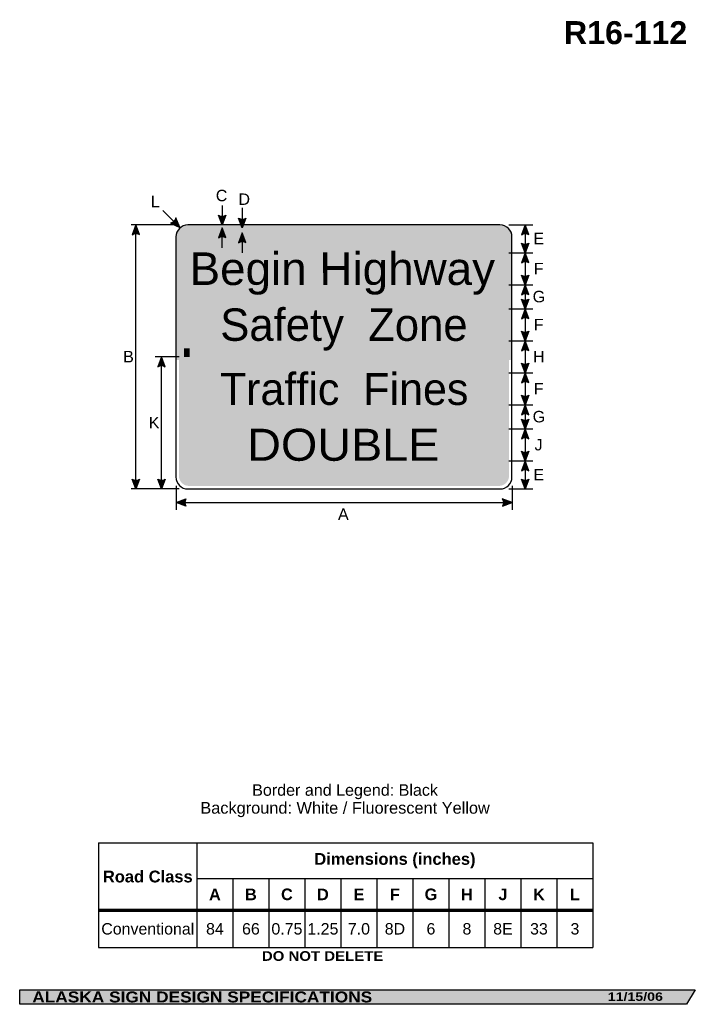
# Model space of a CAD drawing. Header units: feet. Extents: x 15 to 184, y 1 to 247.
import ezdxf
from ezdxf.enums import TextEntityAlignment as Align

# ---------------------------------------------------------------- set-up
doc = ezdxf.new("R2010")
doc.units = ezdxf.units.FT
doc.header["$MEASUREMENT"] = 0
doc.layers.add('Sign', color=7, linetype='Continuous')
doc.styles.add('ARIAL', font='arial.ttf')
doc.styles.add('ARIAL B', font='arialbd.ttf')
doc.styles.add('ARIAL BLACK B', font='ariblk.ttf')
doc.styles.add('ARIAL BLACK BI', font='ariblk.ttf')
doc.styles.add('FHWA SERIES D2000EX', font='txt')
doc.styles.add('FHWA SERIES E2000EX', font='txt')

# ---------------------------------------------------------------- blocks, each defined once
blk = doc.blocks.new('*T2')
at = {"color": 0, "linetype": 'ByBlock', "lineweight": -2, "transparency": 16777216}
for p, q in [((0, 0), (123.5599999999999, 0)), ((0, 0), (0, -26.14655301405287)), ((24.55999999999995, 0), (24.55999999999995, -26.14655301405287)), ((123.5599999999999, 0), (123.5599999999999, -26.14655301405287)), ((24.55999999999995, -8.904265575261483), (123.5599999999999, -8.904265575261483)), ((33.55999999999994, -8.904265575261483), (33.55999999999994, -26.14655301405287)), ((42.55999999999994, -8.904265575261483), (42.55999999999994, -26.14655301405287)), ((51.55999999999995, -8.904265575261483), (51.55999999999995, -26.14655301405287)), ((60.55999999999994, -8.904265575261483), (60.55999999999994, -26.14655301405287)), ((69.55999999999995, -8.904265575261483), (69.55999999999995, -26.14655301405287)), ((78.55999999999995, -8.904265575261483), (78.55999999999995, -26.14655301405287)), ((87.55999999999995, -8.904265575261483), (87.55999999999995, -26.14655301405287)), ((96.55999999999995, -8.904265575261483), (96.55999999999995, -26.14655301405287)), ((105.5599999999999, -8.904265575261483), (105.5599999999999, -26.14655301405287)), ((114.5599999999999, -8.904265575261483), (114.5599999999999, -26.14655301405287)), ((0, -16.85650750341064), (123.5599999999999, -16.85650750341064)), ((0, -26.14655301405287), (123.5599999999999, -26.14655301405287))]:
    blk.add_line(p, q, dxfattribs=at)
at = {"color": 18, "transparency": 16777216, "attachment_point": 5}
for s, insert, char_height, width, style in [('Dimensions (inches)', (74.05999999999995, -4.452132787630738), 2.95, 98.88, 'ARIAL B'), ('Road Class', (12.27999999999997, -8.428253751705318), 2.95, 24.43999999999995, 'ARIAL B'), ('A', (29.05999999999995, -12.88038653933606), 2.9, 8.88, 'ARIAL B'), ('B', (38.05999999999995, -12.88038653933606), 2.9, 8.88, 'ARIAL B'), ('C', (47.05999999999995, -12.88038653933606), 2.9, 8.88, 'ARIAL B'), ('D', (56.05999999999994, -12.88038653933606), 2.9, 8.88, 'ARIAL B'), ('E', (65.05999999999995, -12.88038653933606), 2.9, 8.88, 'ARIAL B'), ('F', (74.05999999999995, -12.88038653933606), 2.9, 8.88, 'ARIAL B'), ('G', (83.05999999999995, -12.88038653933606), 2.9, 8.88, 'ARIAL B'), ('H', (92.05999999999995, -12.88038653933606), 2.9, 8.88, 'ARIAL B'), ('J', (101.0599999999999, -12.88038653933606), 2.9, 8.88, 'ARIAL B'), ('K', (110.0599999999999, -12.88038653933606), 2.9, 8.88, 'ARIAL B'), ('L', (119.0599999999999, -12.88038653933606), 2.9, 8.88, 'ARIAL B'), ('Conventional', (12.27999999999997, -21.50153025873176), 2.85, 24.43999999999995, 'ARIAL'), ('84', (29.05999999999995, -21.50153025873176), 2.85, 8.88, 'ARIAL'), ('66', (38.05999999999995, -21.50153025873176), 2.85, 8.88, 'ARIAL'), ('0.75', (47.05999999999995, -21.50153025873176), 2.85, 8.88, 'ARIAL'), ('1.25', (56.05999999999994, -21.50153025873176), 2.85, 8.88, 'ARIAL'), ('7.0', (65.05999999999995, -21.50153025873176), 2.85, 8.88, 'ARIAL'), ('8D', (74.05999999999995, -21.50153025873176), 2.85, 8.88, 'ARIAL'), ('6', (83.05999999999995, -21.50153025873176), 2.85, 8.88, 'ARIAL'), ('8', (92.05999999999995, -21.50153025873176), 2.85, 8.88, 'ARIAL'), ('8E', (101.0599999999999, -21.50153025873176), 2.85, 8.88, 'ARIAL'), ('33', (110.0599999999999, -21.50153025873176), 2.85, 8.88, 'ARIAL'), ('3', (119.0599999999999, -21.50153025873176), 2.85, 8.88, 'ARIAL')]:
    blk.add_mtext(s, dxfattribs=dict(at, insert=insert, char_height=char_height, width=width, style=style))

msp = doc.modelspace()

# ---------------------------------------------------------------- hatches: boundary and pattern name
h = msp.add_hatch(color=256)
h.dxf.hatch_style = 1
edge = h.paths.add_edge_path()
edge.add_line((52.49126465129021, 195.976876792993), (54.83529341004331, 194.8423342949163))
edge.add_line((54.83529341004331, 194.8423342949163), (53.80426850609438, 197.2523082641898))
edge.add_arc((52.2091034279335, 197.5809073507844), 1.62865864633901, 279.9766961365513, 348.36006908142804, ccw=False)
h = msp.add_hatch(color=256)
h.dxf.hatch_style = 1
edge = h.paths.add_edge_path()
edge.add_line((66.30032418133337, 197.9249619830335), (65.38196425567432, 195.4881048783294))
edge.add_line((65.38196425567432, 195.4881048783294), (64.46994738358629, 197.9455857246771))
edge.add_arc((65.40031397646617, 199.2823530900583), 1.628658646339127, 235.1627615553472, 303.5461345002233)
h = msp.add_hatch(color=256)
h.dxf.hatch_style = 1
edge = h.paths.add_edge_path()
edge.add_line((71.35240750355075, 197.1880112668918), (70.4340475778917, 194.7511541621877))
edge.add_line((70.4340475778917, 194.7511541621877), (69.52203070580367, 197.2086350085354))
edge.add_arc((70.45239729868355, 198.5454023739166), 1.628658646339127, 235.1627615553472, 303.5461345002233)
h = msp.add_hatch(color=256)
h.dxf.hatch_style = 1
edge = h.paths.add_edge_path()
edge.add_line((44.75625752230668, 193.0668727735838), (43.83789759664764, 195.5037298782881))
edge.add_line((43.83789759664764, 195.5037298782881), (42.92588072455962, 193.0462490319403))
edge.add_arc((43.8562473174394, 191.709481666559), 1.628658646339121, 56.45386549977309, 124.83723844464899, ccw=False)
h = msp.add_hatch(color=256)
h.dxf.hatch_style = 1
edge = h.paths.add_edge_path()
edge.add_line((66.31079286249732, 192.3167946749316), (65.39243293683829, 194.7536517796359))
edge.add_line((65.39243293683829, 194.7536517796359), (64.48041606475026, 192.2961709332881))
edge.add_arc((65.41078265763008, 190.9594035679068), 1.628658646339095, 56.453865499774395, 124.83723844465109, ccw=False)
h = msp.add_hatch(color=256)
h.dxf.hatch_style = 1
edge = h.paths.add_edge_path()
edge.add_line((142.0399334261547, 193.0668727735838), (141.1215735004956, 195.5037298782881))
edge.add_line((141.1215735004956, 195.5037298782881), (140.2095566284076, 193.0462490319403))
edge.add_arc((141.1399232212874, 191.709481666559), 1.628658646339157, 56.453865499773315, 124.8372384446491, ccw=False)
h = msp.add_hatch(color=256)
h.dxf.hatch_style = 1
edge = h.paths.add_edge_path()
edge.add_line((71.35240750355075, 191.0668677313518), (70.4340475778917, 193.5037248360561))
edge.add_line((70.4340475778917, 193.5037248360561), (69.52203070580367, 191.0462439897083))
edge.add_arc((70.45239729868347, 189.709476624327), 1.628658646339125, 56.45386549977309, 124.83723844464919, ccw=False)
h = msp.add_hatch(color=256)
h.dxf.hatch_style = 1
edge = h.paths.add_edge_path()
edge.add_line((142.0399334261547, 190.9510034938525), (141.1215735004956, 188.5141463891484))
edge.add_line((141.1215735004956, 188.5141463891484), (140.2095566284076, 190.9716272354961))
edge.add_arc((141.1399232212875, 192.3083946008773), 1.628658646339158, 235.1627615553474, 303.5461345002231)
h = msp.add_hatch(color=256)
h.dxf.hatch_style = 1
edge = h.paths.add_edge_path()
edge.add_line((142.0399334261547, 186.0772892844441), (141.1215735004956, 188.5141463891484))
edge.add_line((141.1215735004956, 188.5141463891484), (140.2095566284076, 186.0566655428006))
edge.add_arc((141.1399232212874, 184.7198981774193), 1.628658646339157, 56.453865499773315, 124.8372384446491, ccw=False)
h = msp.add_hatch(color=256)
h.dxf.hatch_style = 1
edge = h.paths.add_edge_path()
edge.add_line((142.0399334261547, 182.9510035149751), (141.1215735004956, 180.514146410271))
edge.add_line((141.1215735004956, 180.514146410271), (140.2095566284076, 182.9716272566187))
edge.add_arc((141.1399232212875, 184.3083946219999), 1.628658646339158, 235.1627615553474, 303.5461345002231)
h = msp.add_hatch(color=256)
h.dxf.hatch_style = 1
edge = h.paths.add_edge_path()
edge.add_line((142.0399334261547, 178.0772893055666), (141.1215735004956, 180.514146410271))
edge.add_line((141.1215735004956, 180.514146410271), (140.2095566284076, 178.0566655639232))
edge.add_arc((141.1399232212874, 176.7198981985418), 1.628658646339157, 56.453865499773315, 124.8372384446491, ccw=False)
h = msp.add_hatch(color=256)
h.dxf.hatch_style = 1
edge = h.paths.add_edge_path()
edge.add_line((142.0399334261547, 176.9510035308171), (141.1215735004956, 174.514146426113))
edge.add_line((141.1215735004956, 174.514146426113), (140.2095566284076, 176.9716272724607))
edge.add_arc((141.1399232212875, 178.3083946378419), 1.628658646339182, 235.1627615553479, 303.5461345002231)
h = msp.add_hatch(color=256)
h.dxf.hatch_style = 1
edge = h.paths.add_edge_path()
edge.add_line((142.0399334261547, 172.0772893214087), (141.1215735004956, 174.514146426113))
edge.add_line((141.1215735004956, 174.514146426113), (140.2095566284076, 172.0566655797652))
edge.add_arc((141.1399232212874, 170.7198982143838), 1.628658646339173, 56.45386549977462, 124.8372384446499, ccw=False)
h = msp.add_hatch(color=256)
h.dxf.hatch_style = 1
edge = h.paths.add_edge_path()
edge.add_line((142.0399334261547, 168.9510035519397), (141.1215735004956, 166.5141464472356))
edge.add_line((141.1215735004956, 166.5141464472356), (140.2095566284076, 168.9716272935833))
edge.add_arc((141.1399232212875, 170.3083946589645), 1.628658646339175, 235.1627615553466, 303.5461345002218)
h = msp.add_hatch(color=256)
h.dxf.hatch_style = 1
edge = h.paths.add_edge_path()
edge.add_line((142.0399334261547, 164.0772893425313), (141.1215735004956, 166.5141464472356))
edge.add_line((141.1215735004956, 166.5141464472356), (140.2095566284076, 164.0566656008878))
edge.add_arc((141.1399232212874, 162.7198982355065), 1.628658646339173, 56.45386549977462, 124.8372384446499, ccw=False)
h = msp.add_hatch(color=256)
h.dxf.hatch_style = 1
edge = h.paths.add_edge_path()
edge.add_line((51.19115334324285, 160.0565188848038), (50.2727934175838, 162.4933759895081))
edge.add_line((50.2727934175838, 162.4933759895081), (49.36077654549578, 160.0358951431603))
edge.add_arc((50.29114313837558, 158.699127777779), 1.628658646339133, 56.45386549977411, 124.83723844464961, ccw=False)
h = msp.add_hatch(color=256)
h.dxf.hatch_style = 1
edge = h.paths.add_edge_path()
edge.add_line((142.0399334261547, 160.9457952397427), (141.1215735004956, 158.5089381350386))
edge.add_line((141.1215735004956, 158.5089381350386), (140.2095566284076, 160.9664189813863))
edge.add_arc((141.1399232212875, 162.3031863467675), 1.628658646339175, 235.1627615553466, 303.5461345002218)
h = msp.add_hatch(color=256)
h.dxf.hatch_style = 1
edge = h.paths.add_edge_path()
edge.add_line((142.0399334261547, 156.0720810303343), (141.1215735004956, 158.5089381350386))
edge.add_line((141.1215735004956, 158.5089381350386), (140.2095566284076, 156.0514572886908))
edge.add_arc((141.1399232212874, 154.7146899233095), 1.628658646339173, 56.45386549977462, 124.8372384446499, ccw=False)
h = msp.add_hatch(color=256)
h.dxf.hatch_style = 1
edge = h.paths.add_edge_path()
edge.add_line((142.0399334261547, 152.935378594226), (141.1215735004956, 150.4985214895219))
edge.add_line((141.1215735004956, 150.4985214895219), (140.2095566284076, 152.9560023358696))
edge.add_arc((141.1399232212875, 154.2927697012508), 1.628658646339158, 235.1627615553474, 303.5461345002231)
h = msp.add_hatch(color=256)
h.dxf.hatch_style = 1
edge = h.paths.add_edge_path()
edge.add_line((142.0399334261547, 148.0616643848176), (141.1215735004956, 150.4985214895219))
edge.add_line((141.1215735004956, 150.4985214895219), (140.2095566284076, 148.0410406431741))
edge.add_arc((141.1399232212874, 146.7042732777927), 1.628658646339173, 56.45386549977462, 124.8372384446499, ccw=False)
h = msp.add_hatch(color=256)
h.dxf.hatch_style = 1
edge = h.paths.add_edge_path()
edge.add_line((142.0399334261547, 146.935378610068), (141.1215735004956, 144.4985215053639))
edge.add_line((141.1215735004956, 144.4985215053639), (140.2095566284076, 146.9560023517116))
edge.add_arc((141.1399232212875, 148.2927697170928), 1.628658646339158, 235.1627615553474, 303.5461345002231)
h = msp.add_hatch(color=256)
h.dxf.hatch_style = 1
edge = h.paths.add_edge_path()
edge.add_line((142.0399334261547, 142.0616644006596), (141.1215735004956, 144.4985215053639))
edge.add_line((141.1215735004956, 144.4985215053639), (140.2095566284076, 142.0410406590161))
edge.add_arc((141.1399232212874, 140.7042732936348), 1.628658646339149, 56.45386549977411, 124.83723844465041, ccw=False)
h = msp.add_hatch(color=256)
h.dxf.hatch_style = 1
edge = h.paths.add_edge_path()
edge.add_line((142.0399334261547, 138.9301702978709), (141.1215735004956, 136.4933131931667))
edge.add_line((141.1215735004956, 136.4933131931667), (140.2095566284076, 138.9507940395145))
edge.add_arc((141.1399232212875, 140.2875614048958), 1.628658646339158, 235.1627615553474, 303.5461345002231)
h = msp.add_hatch(color=256)
h.dxf.hatch_style = 1
edge = h.paths.add_edge_path()
edge.add_line((142.0399334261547, 134.0564560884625), (141.1215735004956, 136.4933131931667))
edge.add_line((141.1215735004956, 136.4933131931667), (140.2095566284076, 134.035832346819))
edge.add_arc((141.1399232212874, 132.6990649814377), 1.628658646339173, 56.45386549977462, 124.8372384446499, ccw=False)
h = msp.add_hatch(color=256)
h.dxf.hatch_style = 1
edge = h.paths.add_edge_path()
edge.add_line((44.75625752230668, 131.9405869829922), (43.83789759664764, 129.5037298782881))
edge.add_line((43.83789759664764, 129.5037298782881), (42.92588072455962, 131.9612107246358))
edge.add_arc((43.85624731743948, 133.297978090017), 1.628658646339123, 235.1627615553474, 303.5461345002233)
h = msp.add_hatch(color=256)
h.dxf.hatch_style = 1
edge = h.paths.add_edge_path()
edge.add_line((51.19115334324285, 131.9405869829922), (50.2727934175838, 129.5037298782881))
edge.add_line((50.2727934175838, 129.5037298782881), (49.36077654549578, 131.9612107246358))
edge.add_arc((50.29114313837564, 133.297978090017), 1.628658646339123, 235.1627615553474, 303.5461345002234)
h = msp.add_hatch(color=256)
h.dxf.hatch_style = 1
edge = h.paths.add_edge_path()
edge.add_line((142.0399334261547, 131.9405869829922), (141.1215735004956, 129.5037298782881))
edge.add_line((141.1215735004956, 129.5037298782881), (140.2095566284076, 131.9612107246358))
edge.add_arc((141.1399232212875, 133.297978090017), 1.628658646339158, 235.1627615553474, 303.5461345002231)
h = msp.add_hatch(color=256)
h.dxf.hatch_style = 1
edge = h.paths.add_edge_path()
edge.add_line((56.32836144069, 125.1610992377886), (53.8924224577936, 126.0818917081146))
edge.add_line((53.8924224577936, 126.0818917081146), (56.35081265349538, 126.9914545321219))
edge.add_arc((57.68665045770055, 126.0597537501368), 1.628658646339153, 145.1055563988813, 213.4889293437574)
h = msp.add_hatch(color=256)
h.dxf.hatch_style = 1
edge = h.paths.add_edge_path()
edge.add_line((135.4564834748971, 125.1610992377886), (137.8924224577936, 126.0818917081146))
edge.add_line((137.8924224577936, 126.0818917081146), (135.4340322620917, 126.9914545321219))
edge.add_arc((134.0981944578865, 126.0597537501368), 1.628658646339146, -33.48892934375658, 34.89444360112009, ccw=False)
at = {"layer": 'Sign', "true_color": 0xffff00}
h = msp.add_hatch(color=2, dxfattribs=at)
edge = h.paths.add_edge_path(flags=0)
edge.add_spline(control_points=[(56.88199021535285, 195.4828964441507), (56.88199021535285, 195.4828964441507), (134.7569900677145, 195.4828964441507), (134.7569900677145, 195.4828964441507), (136.4127351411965, 195.4828964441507), (137.7569900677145, 194.1386415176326), (137.7569900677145, 192.4828964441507), (137.7569900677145, 192.4828964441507), (137.7569900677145, 164.7849798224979), (137.7569900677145, 164.7849798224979), (137.7569900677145, 163.129234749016), (136.4127351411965, 161.7849798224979), (134.7569900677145, 161.7849798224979), (134.7569900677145, 161.7849798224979), (56.88199021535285, 161.7849798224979), (56.88199021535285, 161.7849798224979), (55.22624514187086, 161.7849798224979), (53.88199021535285, 163.129234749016), (53.88199021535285, 164.7849798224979), (53.88199021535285, 164.7849798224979), (53.88199021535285, 192.4828964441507), (53.88199021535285, 192.4828964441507), (53.88199021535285, 194.1386415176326), (55.22624514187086, 195.4828964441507), (56.88199021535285, 195.4828964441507)], knot_values=[0, 0, 0, 0, 1, 1, 1, 2, 2, 2, 3, 3, 3, 4, 4, 4, 5, 5, 5, 6, 6, 6, 7, 7, 7, 8, 8, 8, 8], degree=3, periodic=0)
at = {"layer": 'Sign', "true_color": 0x000000}
h = msp.add_hatch(color=18, dxfattribs=at)
edge = h.paths.add_edge_path(flags=0)
edge.add_spline(control_points=[(57.11117245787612, 194.7537298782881), (57.11117245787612, 194.7537298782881), (134.6111724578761, 194.7537298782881), (134.6111724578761, 194.7537298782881), (135.9909600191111, 194.7537298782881), (137.111172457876, 193.6335174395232), (137.111172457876, 192.2537298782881), (137.111172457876, 192.2537298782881), (137.111172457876, 132.7537298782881), (137.111172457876, 132.7537298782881), (137.111172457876, 131.3739423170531), (135.9909600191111, 130.2537298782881), (134.6111724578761, 130.2537298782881), (134.6111724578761, 130.2537298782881), (57.11117245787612, 130.2537298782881), (57.11117245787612, 130.2537298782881), (55.73138489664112, 130.2537298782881), (54.61117245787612, 131.3739423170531), (54.61117245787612, 132.7537298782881), (54.61117245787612, 132.7537298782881), (54.61117245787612, 192.2537298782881), (54.61117245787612, 192.2537298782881), (54.61117245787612, 193.6335174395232), (55.73138489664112, 194.7537298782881), (57.11117245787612, 194.7537298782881)], knot_values=[0, 0, 0, 0, 1, 1, 1, 2, 2, 2, 3, 3, 3, 4, 4, 4, 5, 5, 5, 6, 6, 6, 7, 7, 7, 8, 8, 8, 8], degree=3, periodic=0)
at = {"layer": 'Sign', "true_color": 0xffffff}
msp.add_hatch(color=7, dxfattribs=at).paths.add_polyline_path([(65.39243293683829, 194.7536517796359), (65.86347395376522, 193.5037500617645), (64.92858055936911, 193.5037754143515)])
at = {"layer": 'Sign', "true_color": 0xf9ff00}
h = msp.add_hatch(color=2, dxfattribs=at)
edge = h.paths.add_edge_path(flags=0)
edge.add_spline(control_points=[(57.89240686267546, 193.4933131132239), (57.89240686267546, 193.4933131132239), (133.8924068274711, 193.4933131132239), (133.8924068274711, 193.4933131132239), (134.9962368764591, 193.4933131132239), (135.8924068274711, 192.5971431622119), (135.8924068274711, 191.4933131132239), (135.8924068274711, 191.4933131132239), (135.8924068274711, 163.9724798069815), (135.8924068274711, 163.9724798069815), (135.8924068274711, 162.8686497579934), (134.9962368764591, 161.9724798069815), (133.8924068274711, 161.9724798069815), (133.8924068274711, 161.9724798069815), (57.89240686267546, 161.9724798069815), (57.89240686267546, 161.9724798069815), (56.78857681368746, 161.9724798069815), (55.89240686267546, 162.8686497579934), (55.89240686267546, 163.9724798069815), (55.89240686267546, 163.9724798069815), (55.89240686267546, 191.4933131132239), (55.89240686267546, 191.4933131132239), (55.89240686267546, 192.5971431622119), (56.78857681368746, 193.4933131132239), (57.89240686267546, 193.4933131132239)], knot_values=[0, 0, 0, 0, 1, 1, 1, 2, 2, 2, 3, 3, 3, 4, 4, 4, 5, 5, 5, 6, 6, 6, 7, 7, 7, 8, 8, 8, 8], degree=3, periodic=0)
at = {"layer": 'Sign', "true_color": 0xffffff}
h = msp.add_hatch(color=7, dxfattribs=at)
edge = h.paths.add_edge_path(flags=0)
edge.add_spline(control_points=[(57.8924224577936, 193.503729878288), (57.8924224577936, 193.503729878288), (133.8924224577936, 193.503729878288), (133.8924224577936, 193.503729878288), (134.9962525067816, 193.503729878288), (135.8924224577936, 192.607559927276), (135.8924224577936, 191.5037298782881), (135.8924224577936, 191.5037298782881), (135.8924224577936, 133.5037298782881), (135.8924224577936, 133.5037298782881), (135.8924224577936, 132.3998998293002), (134.9962525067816, 131.5037298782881), (133.8924224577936, 131.5037298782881), (133.8924224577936, 131.5037298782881), (57.8924224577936, 131.5037298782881), (57.8924224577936, 131.5037298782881), (56.7885924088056, 131.5037298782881), (55.8924224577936, 132.3998998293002), (55.8924224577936, 133.5037298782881), (55.8924224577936, 133.5037298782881), (55.8924224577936, 191.5037298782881), (55.8924224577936, 191.5037298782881), (55.8924224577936, 192.607559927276), (56.7885924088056, 193.503729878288), (57.8924224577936, 193.503729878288)], knot_values=[0, 0, 0, 0, 1, 1, 1, 2, 2, 2, 3, 3, 3, 4, 4, 4, 5, 5, 5, 6, 6, 6, 7, 7, 7, 8, 8, 8, 8], degree=3, periodic=0)
at = {"layer": 'Sign', "true_color": 0xffff00}
for points in [[(53.98615688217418, 165.1183131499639), (54.60855271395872, 165.1183131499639), (54.60855271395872, 161.7433131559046), (53.98615688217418, 161.7433131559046)], [(137.1098546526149, 165.1183131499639), (137.7348546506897, 165.1183131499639), (137.7348546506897, 161.7433131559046), (137.1098546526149, 161.7433131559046)], [(132.184073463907, 164.6235214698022), (135.8924067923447, 164.6235214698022), (135.8924067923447, 162.4985214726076), (132.184073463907, 162.4985214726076)]]:
    msp.add_hatch(color=2, dxfattribs=at).paths.add_polyline_path(points, flags=0)
at = {"layer": 'Sign', "true_color": 0x000000}
for points in [[(55.4080319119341, 162.4933131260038), (136.3142817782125, 162.4933131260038), (136.3142817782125, 161.2433131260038), (55.4080319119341, 161.2433131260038)], [(14.79874674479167, 4.267471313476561), (183.6839090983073, 4.267471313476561), (181.5001271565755, 0.6686299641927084), (14.80433654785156, 0.6686299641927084)]]:
    msp.add_hatch(color=18, dxfattribs=at).paths.add_polyline_path(points, flags=0)
at = {"layer": 'Sign', "true_color": 0xf9ff00}
msp.add_hatch(color=2, dxfattribs=at).paths.add_polyline_path([(55.89240699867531, 164.6183131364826), (57.32209449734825, 164.6183131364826), (57.32209449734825, 162.493313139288), (55.89240699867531, 162.493313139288)], flags=0)

# ---------------------------------------------------------------- linework, layer by layer
for p, q in [((34.53579838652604, 41.02022284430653), (158.095798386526, 41.02022284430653)), ((34.53579838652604, 24.41084383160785), (158.095798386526, 24.41084383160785)), ((34.53579838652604, 23.94288181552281), (158.095798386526, 23.94288181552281))]:
    msp.add_line(p, q)
for points in [[(52.49126465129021, 195.976876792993), (54.83529341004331, 194.8423342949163), (53.80426850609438, 197.2523082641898, -0.307560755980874), (52.49126465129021, 195.976876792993, -4.141293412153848)], [(66.30032418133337, 197.9249619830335), (65.38196425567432, 195.4881048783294), (64.46994738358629, 197.9455857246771, 0.307560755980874), (66.30032418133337, 197.9249619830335, 4.141293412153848)], [(71.35240750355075, 197.1880112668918), (70.4340475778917, 194.7511541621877), (69.52203070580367, 197.2086350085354, 0.307560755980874), (71.35240750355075, 197.1880112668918, 4.141293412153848)], [(44.75625752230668, 193.0668727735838), (43.83789759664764, 195.5037298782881), (42.92588072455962, 193.0462490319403, -0.307560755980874), (44.75625752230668, 193.0668727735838, -4.141293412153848)], [(66.31079286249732, 192.3167946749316), (65.39243293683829, 194.7536517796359), (64.48041606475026, 192.2961709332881, -0.307560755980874), (66.31079286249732, 192.3167946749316, -4.141293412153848)], [(142.0399334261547, 193.0668727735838), (141.1215735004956, 195.5037298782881), (140.2095566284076, 193.0462490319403, -0.307560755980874), (142.0399334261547, 193.0668727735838, -4.141293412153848)], [(71.35240750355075, 191.0668677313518), (70.4340475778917, 193.5037248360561), (69.52203070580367, 191.0462439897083, -0.307560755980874), (71.35240750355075, 191.0668677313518, -4.141293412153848)], [(142.0399334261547, 190.9510034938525), (141.1215735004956, 188.5141463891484), (140.2095566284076, 190.9716272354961, 0.307560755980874), (142.0399334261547, 190.9510034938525, 4.141293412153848)], [(142.0399334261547, 186.0772892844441), (141.1215735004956, 188.5141463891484), (140.2095566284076, 186.0566655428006, -0.307560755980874), (142.0399334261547, 186.0772892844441, -4.141293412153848)], [(142.0399334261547, 182.9510035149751), (141.1215735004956, 180.514146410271), (140.2095566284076, 182.9716272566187, 0.307560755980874), (142.0399334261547, 182.9510035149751, 4.141293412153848)], [(142.0399334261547, 178.0772893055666), (141.1215735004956, 180.514146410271), (140.2095566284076, 178.0566655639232, -0.307560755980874), (142.0399334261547, 178.0772893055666, -4.141293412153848)], [(142.0399334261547, 176.9510035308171), (141.1215735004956, 174.514146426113), (140.2095566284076, 176.9716272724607, 0.307560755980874), (142.0399334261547, 176.9510035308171, 4.141293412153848)], [(142.0399334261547, 172.0772893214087), (141.1215735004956, 174.514146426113), (140.2095566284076, 172.0566655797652, -0.307560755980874), (142.0399334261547, 172.0772893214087, -4.141293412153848)], [(142.0399334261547, 168.9510035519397), (141.1215735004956, 166.5141464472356), (140.2095566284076, 168.9716272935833, 0.307560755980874), (142.0399334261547, 168.9510035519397, 4.141293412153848)], [(142.0399334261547, 164.0772893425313), (141.1215735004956, 166.5141464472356), (140.2095566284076, 164.0566656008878, -0.307560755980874), (142.0399334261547, 164.0772893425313, -4.141293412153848)], [(51.19115334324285, 160.0565188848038), (50.2727934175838, 162.4933759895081), (49.36077654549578, 160.0358951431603, -0.307560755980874), (51.19115334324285, 160.0565188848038, -4.141293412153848)], [(142.0399334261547, 160.9457952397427), (141.1215735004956, 158.5089381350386), (140.2095566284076, 160.9664189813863, 0.307560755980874), (142.0399334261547, 160.9457952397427, 4.141293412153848)], [(142.0399334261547, 156.0720810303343), (141.1215735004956, 158.5089381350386), (140.2095566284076, 156.0514572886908, -0.307560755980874), (142.0399334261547, 156.0720810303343, -4.141293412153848)], [(142.0399334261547, 152.935378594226), (141.1215735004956, 150.4985214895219), (140.2095566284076, 152.9560023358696, 0.307560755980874), (142.0399334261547, 152.935378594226, 4.141293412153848)], [(142.0399334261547, 148.0616643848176), (141.1215735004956, 150.4985214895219), (140.2095566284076, 148.0410406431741, -0.307560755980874), (142.0399334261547, 148.0616643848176, -4.141293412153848)], [(142.0399334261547, 146.935378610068), (141.1215735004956, 144.4985215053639), (140.2095566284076, 146.9560023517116, 0.307560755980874), (142.0399334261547, 146.935378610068, 4.141293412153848)], [(142.0399334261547, 142.0616644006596), (141.1215735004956, 144.4985215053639), (140.2095566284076, 142.0410406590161, -0.307560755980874), (142.0399334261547, 142.0616644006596, -4.141293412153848)], [(142.0399334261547, 138.9301702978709), (141.1215735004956, 136.4933131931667), (140.2095566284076, 138.9507940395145, 0.307560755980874), (142.0399334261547, 138.9301702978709, 4.141293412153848)], [(142.0399334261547, 134.0564560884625), (141.1215735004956, 136.4933131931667), (140.2095566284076, 134.035832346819, -0.307560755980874), (142.0399334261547, 134.0564560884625, -4.141293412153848)], [(44.75625752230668, 131.9405869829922), (43.83789759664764, 129.5037298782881), (42.92588072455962, 131.9612107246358, 0.307560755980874), (44.75625752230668, 131.9405869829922, 4.141293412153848)], [(51.19115334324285, 131.9405869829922), (50.2727934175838, 129.5037298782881), (49.36077654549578, 131.9612107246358, 0.307560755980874), (51.19115334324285, 131.9405869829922, 4.141293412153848)], [(142.0399334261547, 131.9405869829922), (141.1215735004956, 129.5037298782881), (140.2095566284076, 131.9612107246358, 0.307560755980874), (142.0399334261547, 131.9405869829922, 4.141293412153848)], [(56.32836144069, 125.1610992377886), (53.8924224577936, 126.0818917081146), (56.35081265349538, 126.9914545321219, 0.307560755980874), (56.32836144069, 125.1610992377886, 4.141293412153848)], [(135.4564834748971, 125.1610992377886), (137.8924224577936, 126.0818917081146), (135.4340322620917, 126.9914545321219, -0.307560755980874), (135.4564834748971, 125.1610992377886, -4.141293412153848)]]:
    msp.add_lwpolyline(points, format="xyb")
at = {"layer": 'Sign', "color": 18, "lineweight": -3, "true_color": 0x000000}
for p, q in [((65.38196425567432, 200.3867109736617), (65.38196425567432, 195.4881048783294)), ((70.4340475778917, 199.7512943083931), (70.4340475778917, 194.7511541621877)), ((54.83529341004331, 194.8423342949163), (50.59265272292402, 199.0849749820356)), ((54.64779341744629, 195.5037298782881), (42.64779341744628, 195.5037298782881)), ((43.83789759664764, 129.5037298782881), (43.83789759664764, 195.5037298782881)), ((65.39243293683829, 189.7617252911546), (65.39243293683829, 194.7536517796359)), ((137.1059485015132, 195.5037298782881), (143.1059485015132, 195.5037298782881)), ((141.1215735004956, 195.5037298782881), (141.1215735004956, 129.5037298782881)), ((70.4340475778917, 193.5037248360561), (70.4340475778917, 188.5328892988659)), ((137.1059485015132, 188.5141463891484), (143.1059485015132, 188.5141463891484)), ((137.1059485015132, 180.514146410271), (143.1059485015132, 180.514146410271)), ((137.1059485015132, 174.514146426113), (143.1059485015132, 174.514146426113)), ((137.1059485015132, 166.5141464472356), (143.1059485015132, 166.5141464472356)), ((54.64779341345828, 162.4933759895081), (48.64779341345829, 162.4933759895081)), ((50.27279341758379, 129.5037298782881), (50.27279341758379, 162.4933759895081)), ((137.1059485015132, 158.5089381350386), (143.1059485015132, 158.5089381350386)), ((137.1059485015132, 150.4985214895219), (143.1059485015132, 150.4985214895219)), ((137.1059485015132, 144.4985215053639), (143.1059485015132, 144.4985215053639)), ((137.1059485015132, 136.4933131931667), (143.1059485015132, 136.4933131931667)), ((54.64779341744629, 129.5037298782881), (42.64779341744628, 129.5037298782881)), ((53.8924224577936, 130.2641833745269), (53.8924224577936, 124.2641833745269)), ((137.1059485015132, 129.5037298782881), (143.1059485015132, 129.5037298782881)), ((137.8924224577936, 130.2641833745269), (137.8924224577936, 124.2641833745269)), ((53.8924224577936, 126.0818917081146), (137.8924224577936, 126.0818917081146))]:
    msp.add_line(p, q, dxfattribs=at)
at = {"layer": 'Sign', "color": 250, "lineweight": -3, "true_color": 0x1f1a17}
msp.add_lwpolyline([(14.79874674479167, 4.267471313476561), (183.6839090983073, 4.267471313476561), (181.5001271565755, 0.6686299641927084), (14.80433654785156, 0.6686299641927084)], close=True, dxfattribs=at)
at = {"layer": 'Sign', "color": 18, "lineweight": -3, "true_color": 0x000000}
msp.add_open_spline([(56.86117245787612, 195.4881048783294), (56.86117245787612, 195.4881048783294), (134.861172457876, 195.4881048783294), (134.861172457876, 195.4881048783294), (136.5169175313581, 195.4881048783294), (137.8611724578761, 194.1438499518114), (137.8611724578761, 192.4881048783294), (137.8611724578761, 192.4881048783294), (137.8611724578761, 132.4881048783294), (137.8611724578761, 132.4881048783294), (137.8611724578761, 130.8323598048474), (136.5169175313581, 129.4881048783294), (134.861172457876, 129.4881048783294), (134.861172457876, 129.4881048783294), (56.86117245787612, 129.4881048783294), (56.86117245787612, 129.4881048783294), (55.20542738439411, 129.4881048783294), (53.86117245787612, 130.8323598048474), (53.86117245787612, 132.4881048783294), (53.86117245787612, 132.4881048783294), (53.86117245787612, 192.4881048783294), (53.86117245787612, 192.4881048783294), (53.86117245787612, 194.1438499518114), (55.20542738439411, 195.4881048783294), (56.86117245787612, 195.4881048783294)], degree=3, knots=[0, 0, 0, 0, 1, 1, 1, 2, 2, 2, 3, 3, 3, 4, 4, 4, 5, 5, 5, 6, 6, 6, 7, 7, 7, 8, 8, 8, 8], dxfattribs=at)

# ---------------------------------------------------------------- block references
msp.add_blockref('*T2', (34.53579838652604, 41.02022284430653))

# ---------------------------------------------------------------- texts
at = {"layer": 'Sign', "color": 18, "true_color": 0x000000}
for s, height, style, p, p2 in [('R16-112', 5.747555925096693, 'ARIAL B', (150.8611893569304, 240.6905592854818), (181.6611889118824, 240.6905592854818)), ('C', 2.854685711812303, 'ARIAL', (63.82215685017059, 201.4245631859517), (66.70215696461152, 201.4245631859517)), ('L', 2.883090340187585, 'ARIAL', (47.57215685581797, 199.9245631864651), (49.81215678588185, 199.9245631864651)), ('D', 2.854685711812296, 'ARIAL', (69.48882351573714, 200.5078965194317), (72.36882363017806, 200.5078965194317)), ('E', 2.876193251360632, 'ARIAL', (143.2138234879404, 190.6517182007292), (145.8938234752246, 190.6517182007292)), ('F', 2.859344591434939, 'ARIAL', (143.3138234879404, 183.1517182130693), (145.7538235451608, 183.1517182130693)), ('G', 2.871261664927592, 'ARIAL', (143.030490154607, 176.1517182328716), (146.1504900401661, 176.1517182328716)), ('F', 2.859344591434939, 'ARIAL', (143.3138234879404, 169.1517182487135), (145.7538235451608, 169.1517182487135)), ('B', 2.876193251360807, 'ARIAL', (40.65549019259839, 161.1411885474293), (43.33549017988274, 161.1411885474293)), ('H', 2.854685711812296, 'ARIAL', (143.130490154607, 161.1465099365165), (146.0104902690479, 161.1465099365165)), ('F', 2.859344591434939, 'ARIAL', (143.3138234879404, 153.1413016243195), (145.7538235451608, 153.1413016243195)), ('G', 2.871261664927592, 'ARIAL', (143.030490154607, 146.1413016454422), (146.1504900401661, 146.1413016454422)), ('K', 2.876193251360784, 'ARIAL', (47.07215685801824, 144.6385843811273), (49.75215684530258, 144.6385843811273)), ('DOUBLE', 8.00055565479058, 'FHWA SERIES E2000EX', (71.66299017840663, 136.5453131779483), (119.7259892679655, 136.5453131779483)), ('J', 2.86328125, 'ARIAL', (143.4971568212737, 139.1360933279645), (145.4971568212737, 139.1360933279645)), ('E', 2.876193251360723, 'ARIAL', (143.2138234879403, 131.6360933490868), (145.8938234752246, 131.6360933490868)), ('A', 2.86989041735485, 'ARIAL', (94.35988365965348, 121.7578965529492), (97.0398836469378, 121.7578965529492)), ('Border and Legend: Black', 2.874800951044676, 'ARIAL', (72.91359178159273, 52.80305894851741), (119.353589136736, 52.80305894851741)), ('Background: White / Fluorescent Yellow', 2.921341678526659, 'ARIAL', (59.95359178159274, 48.32305894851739), (132.3135911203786, 48.32305894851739))]:
    msp.add_text(s, height=height, dxfattribs=dict(at, style=style)).set_placement(p, p2, align=Align.ALIGNED)
at = {"layer": 'Sign', "color": 18, "true_color": 0x000000, "style": 'FHWA SERIES D2000EX'}
for s, height, rotation, p, p2 in [('Begin Highway', 8.154543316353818, 0.0158799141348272, (57.25699021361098, 180.4792298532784), (133.6277407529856, 180.5003965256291)), ('Safety  Zone', 8.095328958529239, 359.9806967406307, (64.92857351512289, 166.5316465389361), (126.7659065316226, 166.5108132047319)), ('Traffic  Fines', 7.982901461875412, 359.9807847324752, (64.84524018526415, 150.5212298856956), (126.9657404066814, 150.5003965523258))]:
    msp.add_text(s, height=height, rotation=rotation, dxfattribs=at).set_placement(p, p2, align=Align.ALIGNED)
at = {"layer": 'Sign', "color": 7, "true_color": 0xffffff}
for s, height, style, p, p2 in [('DO NOT DELETE', 2.415361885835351, 'ARIAL BLACK B', (75.33888701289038, 11.53519235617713), (105.7055547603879, 11.53519235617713)), ('ALASKA SIGN DESIGN SPECIFICATIONS', 2.740713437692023, 'ARIAL BLACK BI', (17.94128926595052, 1.137650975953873), (102.9146229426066, 1.137650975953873)), ('11/15/06', 2.10255674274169, 'ARIAL BLACK BI', (161.7908359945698, 1.533521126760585), (175.5908366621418, 1.533521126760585))]:
    msp.add_text(s, height=height, dxfattribs=dict(at, style=style)).set_placement(p, p2, align=Align.ALIGNED)

doc.saveas('drawing.dxf')
